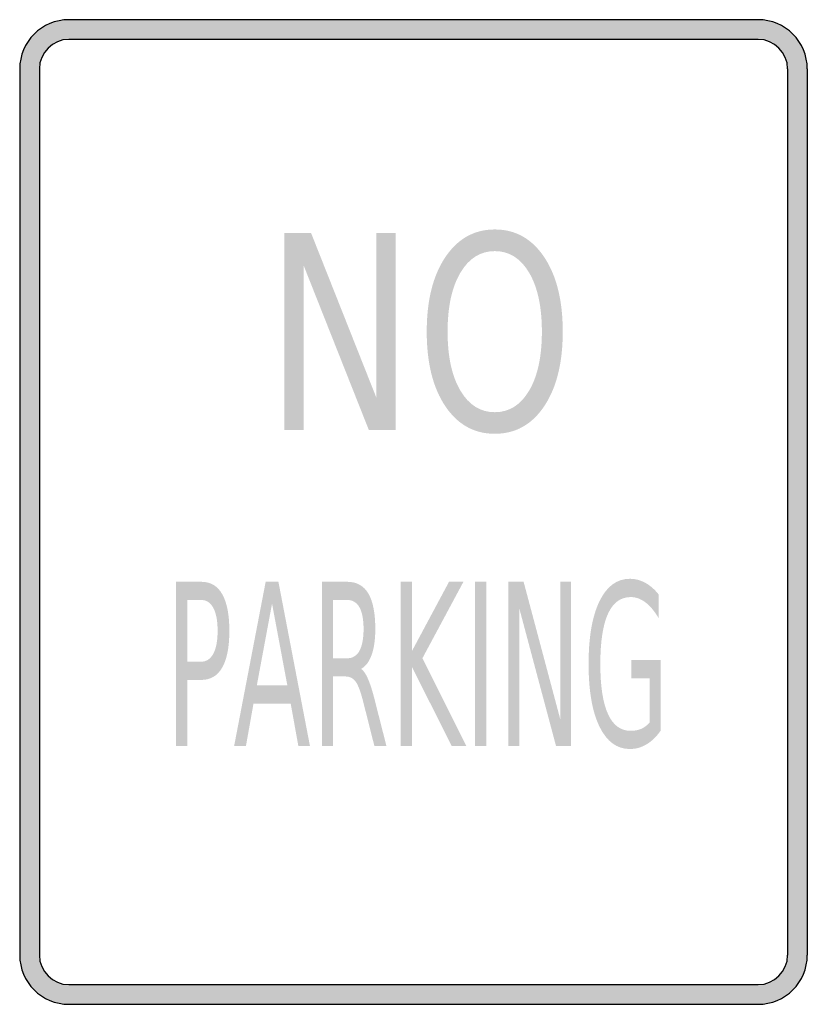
# Model space of a CAD drawing. Header units: inches. Extents: x -0.5 to 0.5, y -0.63 to 0.63.
import ezdxf

# ---------------------------------------------------------------- set-up
doc = ezdxf.new("R2010")
doc.units = ezdxf.units.IN
doc.header["$MEASUREMENT"] = 0

msp = doc.modelspace()

# ---------------------------------------------------------------- hatches: boundary and pattern name
h = msp.add_hatch(color=7)
h.paths.add_polyline_path([(0.4375, -0.625), (-0.4375, -0.625), (-0.446, -0.6244), (-0.4542, -0.6227), (-0.4619, -0.62), (-0.469, -0.6165), (-0.4756, -0.6119), (-0.4817, -0.6067), (-0.4869, -0.6006), (-0.4915, -0.594), (-0.495, -0.5869), (-0.4977, -0.5792), (-0.4994, -0.571), (-0.5, -0.5625), (-0.5, 0.5625), (-0.4994, 0.571), (-0.4977, 0.5792), (-0.495, 0.5869), (-0.4915, 0.594), (-0.4869, 0.6006), (-0.4817, 0.6067), (-0.4756, 0.6119), (-0.469, 0.6165), (-0.4619, 0.62), (-0.4542, 0.6227), (-0.446, 0.6244), (-0.4375, 0.625), (0.4375, 0.625), (0.446, 0.6244), (0.4542, 0.6227), (0.4619, 0.62), (0.469, 0.6165), (0.4756, 0.6119), (0.4817, 0.6067), (0.4869, 0.6006), (0.4915, 0.594), (0.495, 0.5869), (0.4977, 0.5792), (0.4994, 0.571), (0.5, 0.5625), (0.5, -0.5625), (0.4994, -0.571), (0.4977, -0.5792), (0.495, -0.5869), (0.4915, -0.594), (0.4869, -0.6006), (0.4817, -0.6067), (0.4756, -0.6119), (0.469, -0.6165), (0.4619, -0.62), (0.4542, -0.6227), (0.446, -0.6244), (0.4375, -0.625)])
h.paths.add_polyline_path([(-0.475, 0.5625), (-0.475, -0.5625), (-0.4746, -0.5675), (-0.4738, -0.5725), (-0.4721, -0.5771), (-0.4698, -0.5815), (-0.4671, -0.5854), (-0.464, -0.589), (-0.4604, -0.5921), (-0.4565, -0.5948), (-0.4521, -0.5971), (-0.4475, -0.5985), (-0.4425, -0.5996), (-0.4375, -0.6), (0.4375, -0.6), (0.4425, -0.5996), (0.4475, -0.5985), (0.4521, -0.5971), (0.4565, -0.5948), (0.4604, -0.5921), (0.464, -0.589), (0.4671, -0.5854), (0.4698, -0.5815), (0.4721, -0.5771), (0.4738, -0.5725), (0.4746, -0.5675), (0.475, -0.5625), (0.475, 0.5625), (0.4746, 0.5675), (0.4738, 0.5725), (0.4721, 0.5771), (0.4698, 0.5815), (0.4671, 0.5854), (0.464, 0.589), (0.4604, 0.5921), (0.4565, 0.5948), (0.4521, 0.5971), (0.4475, 0.5988), (0.4425, 0.5996), (0.4375, 0.6), (-0.4375, 0.6), (-0.4425, 0.5996), (-0.4475, 0.5988), (-0.4521, 0.5971), (-0.4565, 0.5948), (-0.4604, 0.5921), (-0.464, 0.589), (-0.4671, 0.5854), (-0.4698, 0.5815), (-0.4721, 0.5771), (-0.4738, 0.5725), (-0.4746, 0.5675), (-0.475, 0.5625)], flags=0)
for points in [[(-0.164, 0.3541), (-0.13, 0.3541), (-0.0471, 0.145), (-0.0471, 0.3541), (-0.0227, 0.3541), (-0.0227, 0.1041), (-0.0567, 0.1041), (-0.1396, 0.3133), (-0.1396, 0.1041), (-0.164, 0.1041), (-0.164, 0.3541)], [(-0.0162, -0.0886), (-0.002, -0.0886), (-0.002, -0.1766), (0.0451, -0.0886), (0.0634, -0.0886), (0.0113, -0.1857), (0.0671, -0.2969), (0.0484, -0.2969), (-0.002, -0.1966), (-0.002, -0.2969), (-0.0162, -0.2969), (-0.0162, -0.0886)], [(0.0782, -0.0886), (0.0924, -0.0886), (0.0924, -0.2969), (0.0782, -0.2969), (0.0782, -0.0886)], [(0.1206, -0.0886), (0.1398, -0.0886), (0.1863, -0.2629), (0.1863, -0.0886), (0.2001, -0.0886), (0.2001, -0.2969), (0.1809, -0.2969), (0.1344, -0.1226), (0.1344, -0.2969), (0.1206, -0.2969), (0.1206, -0.0886)]]:
    msp.add_hatch(color=7).paths.add_polyline_path(points)
h = msp.add_hatch(color=7)
edge = h.paths.add_edge_path()
edge.add_spline(control_points=[(0.1032, 0.3587), (0.1295, 0.3587), (0.1504, 0.3469), (0.1661, 0.3234), (0.1817, 0.2999), (0.1895, 0.2684), (0.1895, 0.2289), (0.1895, 0.1895), (0.1817, 0.158), (0.1661, 0.1345), (0.1504, 0.111), (0.1295, 0.0993), (0.1032, 0.0993), (0.077, 0.0993), (0.0561, 0.111), (0.0403, 0.1344), (0.0246, 0.1579), (0.0168, 0.1894), (0.0168, 0.2289), (0.0168, 0.2684), (0.0246, 0.2999), (0.0403, 0.3234), (0.0561, 0.3469), (0.077, 0.3587), (0.1032, 0.3587)], knot_values=[0, 0, 0, 0, 1, 1, 1, 2, 2, 2, 3, 3, 3, 4, 4, 4, 5, 5, 5, 6, 6, 6, 7, 7, 7, 8, 8, 8, 8], degree=3, periodic=0)
edge = h.paths.add_edge_path(flags=0)
edge.add_spline(control_points=[(0.1032, 0.3312), (0.0849, 0.3312), (0.0703, 0.322), (0.0595, 0.3037), (0.0487, 0.2854), (0.0433, 0.2605), (0.0433, 0.2289), (0.0433, 0.1974), (0.0487, 0.1725), (0.0595, 0.1542), (0.0703, 0.1359), (0.0849, 0.1267), (0.1032, 0.1267), (0.1216, 0.1267), (0.1361, 0.1359), (0.1469, 0.1542), (0.1576, 0.1725), (0.163, 0.1974), (0.163, 0.2289), (0.163, 0.2605), (0.1576, 0.2854), (0.1469, 0.3037), (0.1361, 0.322), (0.1216, 0.3312), (0.1032, 0.3312)], knot_values=[0, 0, 0, 0, 1, 1, 1, 2, 2, 2, 3, 3, 3, 4, 4, 4, 5, 5, 5, 6, 6, 6, 7, 7, 7, 8, 8, 8, 8], degree=3, periodic=0)
h = msp.add_hatch(color=7)
edge = h.paths.add_edge_path()
edge.add_line((0.2999, -0.2672), (0.2999, -0.2112))
edge.add_line((0.2999, -0.2112), (0.2767, -0.2112))
edge.add_line((0.2767, -0.2112), (0.2767, -0.1881))
edge.add_line((0.2767, -0.1881), (0.3139, -0.1881))
edge.add_line((0.3139, -0.1881), (0.3139, -0.2775))
edge.add_spline(control_points=[(0.3139, -0.2775), (0.3085, -0.2852), (0.3024, -0.2911), (0.2958, -0.295), (0.2892, -0.299), (0.2821, -0.3009), (0.2746, -0.3009), (0.2582, -0.3009), (0.2454, -0.2914), (0.2361, -0.2724), (0.2269, -0.2534), (0.2223, -0.2269), (0.2223, -0.1929), (0.2223, -0.1589), (0.2269, -0.1324), (0.2361, -0.1133), (0.2454, -0.0943), (0.2582, -0.0848), (0.2746, -0.0848), (0.2815, -0.0848), (0.288, -0.0865), (0.2941, -0.0898), (0.3003, -0.0932), (0.306, -0.0981), (0.3112, -0.1046)], knot_values=[0, 0, 0, 0, 1, 1, 1, 2, 2, 2, 3, 3, 3, 4, 4, 4, 5, 5, 5, 6, 6, 6, 7, 7, 7, 8, 8, 8, 8], degree=3, periodic=0)
edge.add_line((0.3112, -0.1046), (0.3112, -0.1346))
edge.add_spline(control_points=[(0.3112, -0.1346), (0.3059, -0.1258), (0.3004, -0.1191), (0.2944, -0.1147), (0.2885, -0.1102), (0.2823, -0.108), (0.2758, -0.108), (0.263, -0.108), (0.2533, -0.1151), (0.2469, -0.1293), (0.2404, -0.1435), (0.2372, -0.1648), (0.2372, -0.1929), (0.2372, -0.221), (0.2404, -0.2422), (0.2469, -0.2564), (0.2533, -0.2707), (0.263, -0.2778), (0.2758, -0.2778), (0.2809, -0.2778), (0.2853, -0.2769), (0.2893, -0.2752), (0.2932, -0.2735), (0.2967, -0.2708), (0.2999, -0.2672)], knot_values=[0, 0, 0, 0, 1, 1, 1, 2, 2, 2, 3, 3, 3, 4, 4, 4, 5, 5, 5, 6, 6, 6, 7, 7, 7, 8, 8, 8, 8], degree=3, periodic=0)
h = msp.add_hatch(color=7)
edge = h.paths.add_edge_path()
edge.add_line((-0.3015, -0.0886), (-0.2695, -0.0886))
edge.add_spline(control_points=[(-0.2695, -0.0886), (-0.2577, -0.0886), (-0.2488, -0.0938), (-0.2428, -0.1044), (-0.2368, -0.115), (-0.2338, -0.1304), (-0.2338, -0.1508), (-0.2338, -0.1714), (-0.2368, -0.1869), (-0.2428, -0.1974), (-0.2488, -0.2079), (-0.2577, -0.2132), (-0.2695, -0.2132)], knot_values=[0, 0, 0, 0, 1, 1, 1, 2, 2, 2, 3, 3, 3, 4, 4, 4, 4], degree=3, periodic=0)
edge.add_line((-0.2695, -0.2132), (-0.2873, -0.2132))
edge.add_line((-0.2873, -0.2132), (-0.2873, -0.2969))
edge.add_line((-0.2873, -0.2969), (-0.3015, -0.2969))
edge.add_line((-0.3015, -0.2969), (-0.3015, -0.0886))
edge = h.paths.add_edge_path(flags=0)
edge.add_line((-0.2873, -0.1117), (-0.2873, -0.19))
edge.add_line((-0.2873, -0.19), (-0.2695, -0.19))
edge.add_spline(control_points=[(-0.2695, -0.19), (-0.2629, -0.19), (-0.2577, -0.1866), (-0.2541, -0.1798), (-0.2505, -0.173), (-0.2487, -0.1634), (-0.2487, -0.1508), (-0.2487, -0.1383), (-0.2505, -0.1287), (-0.2541, -0.1219), (-0.2577, -0.1151), (-0.2629, -0.1117), (-0.2695, -0.1117)], knot_values=[0, 0, 0, 0, 1, 1, 1, 2, 2, 2, 3, 3, 3, 4, 4, 4, 4], degree=3, periodic=0)
edge.add_line((-0.2695, -0.1117), (-0.2873, -0.1117))
h = msp.add_hatch(color=7)
h.paths.add_polyline_path([(-0.1877, -0.0886), (-0.1715, -0.0886), (-0.1315, -0.2969), (-0.1462, -0.2969), (-0.1559, -0.2435), (-0.2032, -0.2435), (-0.2127, -0.2969), (-0.2277, -0.2969), (-0.1877, -0.0886)])
h.paths.add_polyline_path([(-0.1796, -0.1163), (-0.1989, -0.22), (-0.1602, -0.22), (-0.1796, -0.1163)], flags=0)
h = msp.add_hatch(color=7)
edge = h.paths.add_edge_path()
edge.add_spline(control_points=[(-0.0665, -0.1992), (-0.0634, -0.2013), (-0.0604, -0.2056), (-0.0576, -0.2123), (-0.0547, -0.219), (-0.0518, -0.2282), (-0.0489, -0.24)], knot_values=[0, 0, 0, 0, 1, 1, 1, 2, 2, 2, 2], degree=3, periodic=0)
edge.add_line((-0.0489, -0.24), (-0.0344, -0.2969))
edge.add_line((-0.0344, -0.2969), (-0.0497, -0.2969))
edge.add_line((-0.0497, -0.2969), (-0.0632, -0.2435))
edge.add_spline(control_points=[(-0.0632, -0.2435), (-0.0666, -0.2295), (-0.07, -0.2202), (-0.0732, -0.2157), (-0.0765, -0.2111), (-0.0809, -0.2088), (-0.0865, -0.2088)], knot_values=[0, 0, 0, 0, 1, 1, 1, 2, 2, 2, 2], degree=3, periodic=0)
edge.add_line((-0.0865, -0.2088), (-0.102, -0.2088))
edge.add_line((-0.102, -0.2088), (-0.102, -0.2969))
edge.add_line((-0.102, -0.2969), (-0.1162, -0.2969))
edge.add_line((-0.1162, -0.2969), (-0.1162, -0.0886))
edge.add_line((-0.1162, -0.0886), (-0.0842, -0.0886))
edge.add_spline(control_points=[(-0.0842, -0.0886), (-0.0722, -0.0886), (-0.0632, -0.0935), (-0.0573, -0.1035), (-0.0514, -0.1135), (-0.0485, -0.1285), (-0.0485, -0.1486), (-0.0485, -0.1617), (-0.05, -0.1726), (-0.0531, -0.1812), (-0.0561, -0.1899), (-0.0606, -0.1959), (-0.0665, -0.1992)], knot_values=[0, 0, 0, 0, 1, 1, 1, 2, 2, 2, 3, 3, 3, 4, 4, 4, 4], degree=3, periodic=0)
edge = h.paths.add_edge_path(flags=0)
edge.add_line((-0.102, -0.1117), (-0.102, -0.1857))
edge.add_line((-0.102, -0.1857), (-0.0842, -0.1857))
edge.add_spline(control_points=[(-0.0842, -0.1857), (-0.0773, -0.1857), (-0.0721, -0.1825), (-0.0686, -0.1763), (-0.0652, -0.17), (-0.0634, -0.1608), (-0.0634, -0.1486), (-0.0634, -0.1364), (-0.0652, -0.1272), (-0.0686, -0.121), (-0.0721, -0.1148), (-0.0773, -0.1117), (-0.0842, -0.1117)], knot_values=[0, 0, 0, 0, 1, 1, 1, 2, 2, 2, 3, 3, 3, 4, 4, 4, 4], degree=3, periodic=0)
edge.add_line((-0.0842, -0.1117), (-0.102, -0.1117))

# ---------------------------------------------------------------- linework, layer by layer
at = {"color": 7}
for p, q in [((0.4375, 0.625), (-0.4375, 0.625)), ((0.4375, 0.6), (-0.4375, 0.6)), ((-0.5, 0.5625), (-0.5, -0.5625)), ((-0.475, 0.5625), (-0.475, -0.5625)), ((0.475, 0.5625), (0.475, -0.5625)), ((0.5, 0.5625), (0.5, -0.5625)), ((-0.4375, -0.6), (0.4375, -0.6)), ((-0.4375, -0.625), (0.4375, -0.625))]:
    msp.add_line(p, q, dxfattribs=at)
for points in [[(-0.4375, 0.625), (-0.472, 0.625), (-0.5, 0.597), (-0.5, 0.5625)], [(0.5, 0.5625), (0.5, 0.597), (0.472, 0.625), (0.4375, 0.625)], [(-0.4375, 0.6), (-0.4582, 0.6), (-0.475, 0.5832), (-0.475, 0.5625)], [(0.475, 0.5625), (0.475, 0.5832), (0.4582, 0.6), (0.4375, 0.6)], [(-0.5, -0.5625), (-0.5, -0.597), (-0.472, -0.625), (-0.4375, -0.625)], [(-0.475, -0.5625), (-0.475, -0.5832), (-0.4582, -0.6), (-0.4375, -0.6)], [(0.4375, -0.625), (0.472, -0.625), (0.5, -0.597), (0.5, -0.5625)], [(0.4375, -0.6), (0.4582, -0.6), (0.475, -0.5832), (0.475, -0.5625)]]:
    msp.add_open_spline(points, degree=3, dxfattribs=at)

doc.saveas('drawing.dxf')
